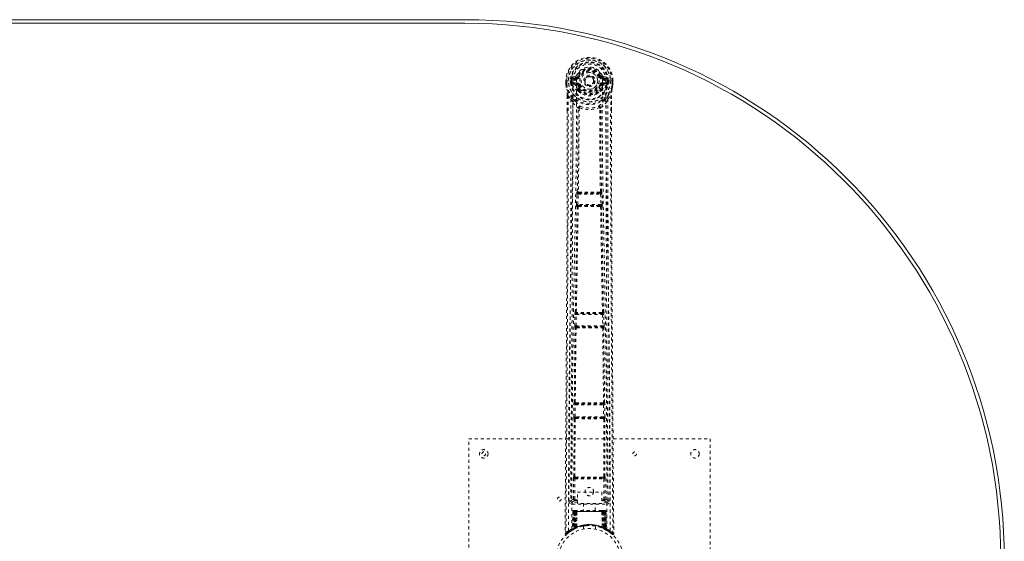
# Model space of a CAD drawing. Header units: inches. Extents: x 4.1 to 63.6, y 10.5 to 46.3.
# Tile 4 of 4: x 31 to 63.6, y 29 to 46.3. Entities that reach past the tile are written whole.
import ezdxf

# ---------------------------------------------------------------- set-up
doc = ezdxf.new("R2010")
doc.units = ezdxf.units.IN
doc.header["$MEASUREMENT"] = 0
doc.linetypes.add('SLD-Dashed', pattern=[0.075, 0.05, -0.025])
doc.linetypes.add('SLD-Solid', pattern=[0])

msp = doc.modelspace()

# ---------------------------------------------------------------- linework, layer by layer
at = {"color": 7, "linetype": 'SLD-Solid', "lineweight": 15}
for p, q in [((21.97, 46.291), (45.72, 46.291)), ((21.97, 46.173), (45.72, 46.173)), ((45.72, 46.173), (21.97, 46.173))]:
    msp.add_line(p, q, dxfattribs=at)
at = {"color": 7, "linetype": 'SLD-Dashed', "lineweight": 0}
for p, q in [((49.388, 44.416), (49.269, 44.392)), ((49.3, 44.356), (49.416, 44.377)), ((49.416, 44.377), (49.416, 44.356)), ((49.476, 44.42), (49.421, 44.443)), ((49.476, 44.42), (49.498, 44.411)), ((50.192, 44.411), (50.214, 44.42)), ((50.274, 44.377), (50.39, 44.356)), ((50.274, 44.377), (50.274, 44.356)), ((50.42, 44.392), (50.302, 44.416)), ((49.065, 44.271), (49.066, 44.153)), ((49.065, 44.27), (49.066, 44.153)), ((49.069, 44.27), (49.065, 44.27)), ((49.066, 44.153), (49.066, 44.149)), ((49.122, 44.27), (49.069, 44.27)), ((49.095, 44.27), (49.096, 44.154)), ((49.145, 44.27), (49.122, 44.27)), ((49.148, 44.27), (49.145, 44.27)), ((49.296, 44.27), (49.148, 44.27)), ((49.217, 44.198), (49.216, 44.27)), ((49.246, 44.199), (49.217, 44.197)), ((49.217, 44.197), (49.217, 44.198)), ((49.252, 44.27), (49.246, 44.27)), ((49.246, 44.27), (49.246, 44.199)), ((49.247, 44.198), (49.252, 44.179)), ((49.252, 44.193), (49.252, 44.27)), ((49.252, 44.179), (49.252, 44.193)), ((49.258, 44.156), (49.261, 44.152)), ((49.271, 44.141), (49.261, 44.152)), ((49.271, 44.141), (49.387, 44.12)), ((49.287, 44.204), (49.287, 44.174)), ((49.287, 44.204), (49.416, 44.204)), ((49.416, 44.15), (49.287, 44.174)), ((49.287, 44.174), (49.416, 44.174)), ((49.3, 44.356), (49.3, 44.326)), ((49.416, 44.356), (49.3, 44.356)), ((49.416, 44.326), (49.3, 44.326)), ((49.416, 44.326), (49.416, 44.356)), ((49.416, 44.204), (49.416, 44.174)), ((49.416, 44.15), (49.416, 44.174)), ((49.498, 44.12), (49.471, 44.108)), ((50.001, 44.274), (50.001, 44.265)), ((50.001, 44.265), (50.001, 44.25)), ((50.219, 44.108), (50.192, 44.12)), ((50.39, 44.356), (50.274, 44.356)), ((50.274, 44.326), (50.274, 44.356)), ((50.39, 44.326), (50.274, 44.326)), ((50.274, 44.204), (50.274, 44.174)), ((50.274, 44.204), (50.403, 44.204)), ((50.403, 44.174), (50.274, 44.15)), ((50.274, 44.15), (50.274, 44.174)), ((50.274, 44.174), (50.403, 44.174)), ((50.303, 44.12), (50.419, 44.141)), ((50.39, 44.326), (50.39, 44.356)), ((50.541, 44.27), (50.393, 44.27)), ((50.403, 44.174), (50.403, 44.204)), ((50.429, 44.152), (50.419, 44.141)), ((50.419, 44.141), (50.419, 44.141)), ((50.419, 44.141), (50.419, 44.141)), ((50.429, 44.152), (50.432, 44.156)), ((50.443, 44.198), (50.437, 44.179)), ((50.437, 44.179), (50.438, 44.193)), ((50.438, 44.27), (50.444, 44.27)), ((50.438, 44.193), (50.438, 44.27)), ((50.443, 44.198), (50.44, 44.173)), ((50.443, 44.199), (50.444, 44.27)), ((50.473, 44.197), (50.443, 44.199)), ((50.473, 44.27), (50.473, 44.198)), ((50.473, 44.198), (50.473, 44.197)), ((50.544, 44.27), (50.541, 44.27)), ((50.567, 44.27), (50.544, 44.27)), ((50.621, 44.27), (50.567, 44.27)), ((50.594, 44.154), (50.595, 44.27)), ((50.625, 44.27), (50.621, 44.27)), ((50.624, 44.153), (50.625, 44.271)), ((50.625, 44.27), (50.624, 44.153)), ((50.624, 44.149), (50.624, 44.153)), ((49.109, 43.772), (49.109, 43.281)), ((49.138, 43.771), (49.235, 43.656)), ((49.467, 43.962), (49.467, 43.992)), ((49.485, 43.918), (49.473, 43.936)), ((49.49, 43.996), (49.49, 43.967)), ((50.199, 43.967), (50.2, 43.996)), ((50.217, 43.936), (50.205, 43.918)), ((50.223, 43.962), (50.223, 43.992)), ((50.455, 43.656), (50.552, 43.771)), ((50.581, 43.772), (50.581, 43.306)), ((49.235, 43.656), (49.294, 43.544)), ((50.396, 43.544), (50.455, 43.656)), ((49.466, 43.368), (49.466, 43.368)), ((49.504, 43.365), (49.504, 43.365)), ((50.186, 43.365), (50.186, 43.365)), ((50.224, 43.368), (50.224, 43.368)), ((49.417, 40.174), (49.428, 40.516)), ((49.428, 40.516), (49.43, 40.544)), ((49.445, 40.592), (49.441, 40.591)), ((49.462, 40.172), (49.473, 40.514)), ((49.473, 40.514), (50.217, 40.514)), ((49.486, 40.544), (49.49, 40.546)), ((50.204, 40.544), (49.486, 40.544)), ((50.2, 40.546), (50.204, 40.544)), ((50.217, 40.514), (50.228, 40.172)), ((50.248, 40.591), (50.245, 40.592)), ((50.262, 40.516), (50.26, 40.544)), ((50.272, 40.174), (50.262, 40.516)), ((50.228, 40.172), (49.462, 40.172)), ((49.482, 40.138), (49.47, 40.142)), ((49.47, 40.142), (50.22, 40.142)), ((50.22, 40.142), (50.208, 40.138)), ((49.437, 40.095), (49.425, 40.099)), ((50.252, 40.095), (50.264, 40.099)), ((49.366, 36.535), (49.367, 36.563)), ((49.378, 36.611), (49.376, 36.61)), ((49.421, 36.564), (49.423, 36.565)), ((50.269, 36.564), (49.421, 36.564)), ((50.267, 36.565), (50.269, 36.564)), ((50.314, 36.61), (50.311, 36.611)), ((50.324, 36.535), (50.322, 36.563)), ((49.358, 36.154), (49.366, 36.535)), ((49.403, 36.153), (49.411, 36.534)), ((49.411, 36.534), (50.279, 36.534)), ((50.279, 36.534), (50.287, 36.153)), ((50.332, 36.154), (50.324, 36.535)), ((49.364, 36.079), (49.371, 36.076)), ((50.287, 36.153), (49.403, 36.153)), ((49.415, 36.12), (49.409, 36.123)), ((49.409, 36.123), (50.281, 36.123)), ((49.421, 36.091), (49.421, 36.091)), ((50.269, 36.091), (50.269, 36.091)), ((50.281, 36.123), (50.274, 36.12)), ((50.319, 36.076), (50.326, 36.079)), ((49.343, 33.619), (49.341, 33.618)), ((50.349, 33.618), (50.347, 33.619)), ((49.328, 33.144), (49.332, 33.543)), ((49.332, 33.543), (49.333, 33.571)), ((49.372, 33.144), (49.377, 33.543)), ((49.377, 33.543), (50.313, 33.543)), ((49.386, 33.573), (49.388, 33.574)), ((50.304, 33.573), (49.386, 33.573)), ((50.302, 33.574), (50.304, 33.573)), ((50.313, 33.543), (50.317, 33.144)), ((50.357, 33.543), (50.356, 33.571)), ((50.362, 33.144), (50.357, 33.543)), ((49.331, 31.162), (49.339, 33.067)), ((49.334, 33.07), (49.339, 33.067)), ((49.363, 31.163), (49.372, 33.069)), ((50.317, 33.144), (49.372, 33.144)), ((49.384, 33.112), (49.379, 33.114)), ((49.379, 33.114), (50.311, 33.114)), ((49.389, 33.082), (49.389, 33.082)), ((50.301, 33.082), (50.301, 33.082)), ((50.311, 33.114), (50.306, 33.112)), ((50.318, 33.069), (50.326, 31.163)), ((50.351, 33.067), (50.355, 33.07)), ((50.359, 31.162), (50.351, 33.067)), ((45.845, 24.416), (45.845, 32.416)), ((45.845, 32.416), (53.845, 32.416)), ((53.845, 32.416), (53.845, 24.416)), ((49.318, 30.413), (49.321, 31.087)), ((49.331, 31.162), (49.329, 31.162)), ((49.363, 30.413), (49.366, 31.087)), ((49.366, 31.087), (50.324, 31.087)), ((49.374, 31.117), (49.375, 31.117)), ((49.374, 31.117), (50.316, 31.117)), ((50.315, 31.117), (50.316, 31.117)), ((50.324, 31.087), (50.327, 30.413)), ((50.36, 31.162), (50.359, 31.162)), ((50.372, 30.413), (50.369, 31.087)), ((49.226, 30.36), (49.226, 30.358)), ((49.226, 30.358), (49.226, 30.348)), ((49.378, 30.398), (49.378, 30.368)), ((49.378, 30.398), (49.448, 30.398)), ((49.378, 30.368), (49.448, 30.368)), ((49.448, 30.274), (49.448, 30.646)), ((49.448, 30.646), (50.26, 30.646)), ((50.26, 30.646), (50.26, 30.274)), ((50.26, 30.398), (50.312, 30.398)), ((50.26, 30.368), (50.312, 30.368)), ((50.312, 30.398), (50.312, 30.368)), ((50.372, 30.413), (50.327, 30.413)), ((50.464, 30.358), (50.464, 30.36)), ((50.464, 30.348), (50.464, 30.358)), ((49.271, 30.311), (49.271, 30.25)), ((49.448, 30.311), (49.271, 30.311)), ((49.271, 30.25), (50.419, 30.25)), ((49.351, 30.041), (49.342, 30.041)), ((49.351, 30.04), (49.351, 30.012)), ((49.414, 30.041), (49.36, 30.041)), ((49.435, 30.041), (49.428, 30.041)), ((50.254, 30.041), (49.436, 30.041)), ((50.26, 30.274), (49.448, 30.274)), ((49.65, 30.274), (49.65, 30.041)), ((50.04, 30.041), (50.04, 30.274)), ((50.262, 30.041), (50.255, 30.041)), ((50.419, 30.311), (50.26, 30.311)), ((50.33, 30.041), (50.276, 30.041)), ((50.348, 30.041), (50.339, 30.041)), ((50.36, 30.041), (50.36, 30.041)), ((50.365, 30.041), (50.361, 30.041)), ((50.419, 30.25), (50.419, 30.311)), ((49.298, 30.012), (49.277, 29.406)), ((49.312, 30.012), (49.291, 29.415)), ((49.312, 30.012), (49.298, 30.012)), ((49.332, 30.016), (49.31, 29.422)), ((49.33, 30.012), (49.31, 29.425)), ((49.397, 30.012), (49.33, 30.012)), ((49.337, 30.012), (49.337, 29.455)), ((49.338, 30.012), (50.352, 30.012)), ((49.339, 29.456), (49.338, 30.012)), ((49.351, 30.012), (49.35, 29.462)), ((50.339, 30.012), (49.351, 30.012)), ((49.369, 29.47), (49.369, 30.012)), ((49.369, 30.012), (50.32, 30.012)), ((49.378, 29.461), (49.397, 30.012)), ((49.398, 30.012), (49.379, 29.461)), ((49.397, 30.012), (49.398, 30.012)), ((49.421, 29.489), (49.426, 30.012)), ((49.428, 30.012), (49.424, 29.491)), ((49.428, 30.012), (49.426, 30.012)), ((50.261, 30.012), (49.428, 30.012)), ((50.266, 29.491), (50.261, 30.012)), ((50.264, 30.012), (50.261, 30.012)), ((50.264, 30.012), (50.269, 29.489)), ((50.311, 29.461), (50.292, 30.012)), ((50.292, 30.012), (50.293, 30.012)), ((50.293, 30.012), (50.312, 29.461)), ((50.36, 30.012), (50.293, 30.012)), ((50.32, 30.012), (50.321, 29.47)), ((50.32, 30.012), (50.32, 30.012)), ((50.339, 30.012), (50.34, 29.462)), ((50.352, 30.012), (50.351, 29.456)), ((50.353, 29.455), (50.353, 30.012)), ((50.38, 29.422), (50.359, 30.016)), ((50.36, 30.012), (50.38, 29.425)), ((50.378, 30.012), (50.399, 29.415)), ((50.392, 30.012), (50.378, 30.012)), ((50.392, 30.012), (50.413, 29.406)), ((49.199, 29.34), (49.301, 29.403)), ((49.263, 29.382), (49.276, 29.39)), ((49.277, 29.406), (49.291, 29.415)), ((49.294, 29.4), (49.361, 29.435)), ((49.31, 29.425), (49.378, 29.461)), ((49.349, 29.429), (49.337, 29.455)), ((49.351, 29.43), (49.339, 29.456)), ((49.361, 29.435), (49.362, 29.435)), ((49.365, 29.437), (49.363, 29.436)), ((49.379, 29.461), (49.378, 29.461)), ((49.381, 29.444), (49.382, 29.445)), ((49.421, 29.489), (49.424, 29.491)), ((49.423, 29.462), (49.428, 29.464)), ((49.645, 29.524), (49.645, 29.427)), ((50.045, 29.427), (50.045, 29.524)), ((50.262, 29.464), (50.267, 29.462)), ((50.266, 29.491), (50.269, 29.489)), ((50.308, 29.445), (50.309, 29.444)), ((50.312, 29.461), (50.311, 29.461)), ((50.312, 29.461), (50.38, 29.425)), ((50.34, 29.462), (50.327, 29.436)), ((50.328, 29.435), (50.329, 29.435)), ((50.329, 29.435), (50.396, 29.4)), ((50.351, 29.456), (50.339, 29.43)), ((50.353, 29.455), (50.34, 29.429)), ((50.399, 29.415), (50.413, 29.406)), ((50.408, 29.394), (50.421, 29.386)), ((50.414, 29.39), (50.427, 29.382)), ((49.038, 29.275), (49.068, 29.274)), ((49.088, 29.252), (49.189, 29.333))]:
    msp.add_line(p, q, dxfattribs=at)
at = {"color": 7, "linetype": 'SLD-Dashed', "lineweight": 0, "flags": 128}
for points in [[(49.414, 44.295), (49.42, 44.373), (49.444, 44.45), (49.483, 44.52), (49.538, 44.581), (49.604, 44.631), (49.68, 44.668), (49.761, 44.69), (49.845, 44.697), (49.929, 44.69), (50.01, 44.668), (50.086, 44.631), (50.152, 44.581), (50.206, 44.52), (50.246, 44.45), (50.27, 44.373), (50.276, 44.295)], [(49.526, 44.399), (49.521, 44.402), (49.515, 44.404), (49.511, 44.406), (49.507, 44.407), (49.503, 44.409), (49.501, 44.41), (49.499, 44.411), (49.498, 44.411)], [(50.164, 44.399), (50.169, 44.402), (50.174, 44.404), (50.179, 44.406), (50.183, 44.407), (50.187, 44.409), (50.189, 44.41), (50.191, 44.411), (50.192, 44.411)], [(49.065, 44.27), (49.065, 44.27), (49.066, 44.27), (49.068, 44.27), (49.072, 44.27), (49.077, 44.27), (49.082, 44.27), (49.089, 44.27), (49.095, 44.27)], [(49.066, 44.149), (49.067, 44.149), (49.069, 44.15), (49.072, 44.15), (49.076, 44.151), (49.08, 44.151), (49.085, 44.152), (49.09, 44.153), (49.096, 44.154)], [(49.096, 44.154), (49.089, 44.154), (49.083, 44.154), (49.078, 44.154), (49.073, 44.153), (49.069, 44.153), (49.067, 44.153), (49.066, 44.153), (49.066, 44.153)], [(49.066, 44.153), (49.079, 44.06), (49.095, 43.986)], [(49.066, 44.149), (49.078, 44.062), (49.096, 43.975)], [(49.157, 29.368), (49.158, 31.464), (49.169, 33.558), (49.192, 35.651), (49.224, 37.741), (49.248, 39.053), (49.271, 40.362), (49.291, 41.669), (49.302, 42.972), (49.297, 44.27)], [(49.247, 44.198), (49.247, 44.199), (49.246, 44.199)], [(49.252, 44.193), (49.269, 44.202), (49.287, 44.204)], [(49.3, 44.326), (49.276, 44.331), (49.257, 44.344)], [(49.266, 29.424), (49.267, 31.29), (49.276, 33.156), (49.295, 35.021), (49.323, 36.884), (49.35, 38.373), (49.379, 39.859), (49.405, 41.342), (49.42, 42.821), (49.414, 44.295)], [(49.414, 44.098), (49.401, 44.115), (49.387, 44.12)], [(49.467, 43.992), (49.439, 44.039), (49.414, 44.098)], [(49.526, 44.131), (49.521, 44.129), (49.515, 44.127), (49.511, 44.125), (49.507, 44.123), (49.503, 44.122), (49.501, 44.121), (49.499, 44.12), (49.498, 44.12)], [(50.164, 44.131), (50.169, 44.129), (50.174, 44.127), (50.179, 44.125), (50.183, 44.123), (50.187, 44.122), (50.189, 44.121), (50.191, 44.12), (50.192, 44.12)], [(50.17, 44.009), (50.195, 44.053), (50.219, 44.108)], [(50.223, 43.992), (50.25, 44.039), (50.276, 44.098)], [(50.276, 44.295), (50.27, 42.821), (50.285, 41.342), (50.31, 39.859), (50.339, 38.373), (50.367, 36.884), (50.395, 35.021), (50.414, 33.156), (50.423, 31.29), (50.424, 29.424)], [(50.276, 44.098), (50.289, 44.115), (50.303, 44.12)], [(50.533, 29.368), (50.532, 31.464), (50.521, 33.558), (50.498, 35.651), (50.466, 37.741), (50.442, 39.053), (50.419, 40.362), (50.399, 41.669), (50.388, 42.972), (50.393, 44.27)], [(50.433, 44.344), (50.413, 44.331), (50.39, 44.326)], [(50.403, 44.204), (50.421, 44.202), (50.438, 44.193)], [(50.443, 44.199), (50.443, 44.198), (50.443, 44.198)], [(50.444, 44.27), (50.447, 44.27), (50.454, 44.27), (50.463, 44.27), (50.473, 44.27)], [(50.593, 43.975), (50.61, 44.052), (50.624, 44.149)], [(50.624, 44.153), (50.624, 44.153), (50.623, 44.153), (50.621, 44.153), (50.617, 44.153), (50.612, 44.154), (50.607, 44.154), (50.601, 44.154), (50.594, 44.154)], [(50.624, 44.149), (50.623, 44.149), (50.621, 44.15), (50.618, 44.15), (50.614, 44.151), (50.61, 44.151), (50.605, 44.152), (50.6, 44.153), (50.594, 44.154)], [(50.595, 44.27), (50.601, 44.27), (50.607, 44.27), (50.613, 44.27), (50.618, 44.27), (50.621, 44.27), (50.624, 44.27), (50.625, 44.27), (50.625, 44.27)], [(50.624, 44.153), (50.611, 44.06), (50.595, 43.986)], [(49.138, 43.771), (49.14, 43.077), (49.141, 42.349), (49.141, 41.588), (49.139, 40.794), (49.137, 40.01), (49.135, 39.34), (49.132, 38.707), (49.128, 38.034), (49.124, 37.32), (49.123, 37.124), (49.122, 36.926), (49.12, 36.725), (49.119, 36.522), (49.118, 36.406), (49.117, 36.161), (49.115, 35.892), (49.112, 35.46), (49.109, 34.979), (49.105, 34.449), (49.101, 33.868), (49.098, 33.478), (49.095, 33.068), (49.092, 32.663), (49.089, 32.281), (49.087, 31.913), (49.082, 31.293), (49.078, 30.719), (49.074, 30.191), (49.071, 29.71), (49.068, 29.274)], [(49.095, 43.986), (49.095, 43.98), (49.096, 43.975)], [(49.277, 43.697), (49.176, 43.82), (49.096, 43.975)], [(49.109, 43.772), (49.108, 43.772), (49.11, 43.772), (49.112, 43.772), (49.115, 43.772), (49.12, 43.772), (49.125, 43.771), (49.131, 43.771), (49.138, 43.771)], [(49.11, 43.772), (49.111, 43.492), (49.112, 43.281)], [(49.485, 43.918), (49.561, 43.856), (49.613, 43.828)], [(50.076, 43.828), (50.129, 43.856), (50.205, 43.918)], [(50.413, 43.697), (50.514, 43.82), (50.593, 43.975)], [(50.552, 43.771), (50.549, 42.922), (50.549, 42.032), (50.55, 41.103), (50.552, 40.137), (50.555, 39.347), (50.558, 38.716), (50.562, 38.042), (50.566, 37.325), (50.567, 37.129), (50.568, 36.929), (50.569, 36.727), (50.571, 36.522), (50.571, 36.404), (50.573, 36.155), (50.575, 35.883), (50.578, 35.449), (50.581, 34.967), (50.585, 34.438), (50.589, 33.86), (50.592, 33.473), (50.595, 33.066), (50.598, 32.619), (50.601, 32.176), (50.604, 31.76), (50.608, 31.27), (50.611, 30.825), (50.614, 30.425), (50.616, 30.07), (50.618, 29.76), (50.62, 29.494), (50.622, 29.274)], [(50.552, 43.771), (50.558, 43.771), (50.565, 43.771), (50.57, 43.772), (50.574, 43.772), (50.578, 43.772), (50.58, 43.772), (50.581, 43.772), (50.581, 43.772)], [(50.578, 43.306), (50.579, 43.49), (50.58, 43.772)], [(50.593, 43.975), (50.595, 43.98), (50.595, 43.986)], [(49.235, 43.656), (49.236, 42.428), (49.234, 41.198), (49.23, 39.954), (49.223, 38.693), (49.216, 37.479), (49.208, 36.265), (49.207, 36.092), (49.206, 35.915), (49.204, 35.733), (49.203, 35.545), (49.202, 35.354), (49.201, 35.227), (49.199, 35.013), (49.198, 34.77), (49.196, 34.501), (49.193, 34.181), (49.191, 33.83), (49.188, 33.448), (49.185, 33.091), (49.183, 32.772), (49.181, 32.51), (49.179, 32.281), (49.178, 32.086), (49.177, 31.996), (49.176, 31.861), (49.175, 31.728), (49.174, 31.596), (49.173, 31.466), (49.169, 30.898), (49.166, 30.356)], [(49.294, 43.544), (49.29, 40.248), (49.273, 36.951), (49.249, 33.654), (49.226, 30.356)], [(49.294, 43.544), (49.374, 43.451), (49.466, 43.368)], [(49.372, 43.609), (49.381, 43.6), (49.387, 43.594)], [(50.224, 43.368), (50.316, 43.451), (50.396, 43.544)], [(50.303, 43.594), (50.308, 43.6), (50.318, 43.609)], [(50.464, 30.356), (50.44, 33.654), (50.417, 36.951), (50.399, 40.248), (50.396, 43.544)], [(50.524, 30.356), (50.52, 30.984), (50.515, 31.646), (50.513, 31.915), (50.512, 32.122), (50.51, 32.314), (50.509, 32.537), (50.507, 32.796), (50.505, 33.087), (50.502, 33.41), (50.5, 33.759), (50.497, 34.085), (50.495, 34.385), (50.493, 34.658), (50.489, 35.229), (50.484, 35.886), (50.48, 36.542), (50.476, 37.161), (50.471, 37.842), (50.465, 38.992), (50.459, 40.157), (50.456, 41.339), (50.454, 42.501), (50.455, 43.656)], [(49.109, 43.281), (49.108, 40.149), (49.089, 36.524), (49.064, 32.9), (49.038, 29.275)], [(49.445, 40.592), (49.463, 41.978), (49.468, 43.359)], [(49.514, 43.375), (49.509, 43.385), (49.502, 43.392), (49.495, 43.396), (49.486, 43.396), (49.479, 43.393), (49.472, 43.387), (49.468, 43.378), (49.466, 43.368)], [(49.504, 43.365), (49.498, 41.982), (49.481, 40.596)], [(49.514, 43.375), (49.507, 43.371), (49.505, 43.368), (49.504, 43.367), (49.504, 43.365)], [(50.224, 43.368), (50.222, 43.378), (50.217, 43.387), (50.211, 43.393), (50.203, 43.396), (50.195, 43.396), (50.187, 43.392), (50.181, 43.385), (50.176, 43.375)], [(50.186, 43.365), (50.186, 43.367), (50.185, 43.368), (50.183, 43.371), (50.176, 43.375)], [(50.209, 40.596), (50.191, 41.982), (50.186, 43.365)], [(50.245, 40.592), (50.227, 41.978), (50.222, 43.359)], [(50.581, 43.306), (50.582, 40.149), (50.601, 36.524), (50.626, 32.9), (50.652, 29.275)], [(49.428, 40.516), (49.43, 40.516), (49.433, 40.516), (49.438, 40.515), (49.443, 40.515), (49.45, 40.515), (49.457, 40.515), (49.465, 40.515), (49.473, 40.514)], [(49.481, 40.596), (49.471, 40.59), (49.464, 40.583), (49.461, 40.575), (49.46, 40.566), (49.464, 40.558), (49.47, 40.551), (49.479, 40.547), (49.49, 40.546)], [(49.486, 40.544), (49.486, 40.544), (49.486, 40.544), (49.485, 40.544), (49.484, 40.544), (49.481, 40.542), (49.477, 40.535), (49.474, 40.526), (49.473, 40.52), (49.473, 40.514)], [(50.2, 40.546), (50.211, 40.547), (50.22, 40.551), (50.226, 40.558), (50.23, 40.566), (50.229, 40.575), (50.225, 40.583), (50.218, 40.59), (50.209, 40.596)], [(50.217, 40.514), (50.217, 40.52), (50.216, 40.526), (50.212, 40.535), (50.208, 40.542), (50.205, 40.544), (50.204, 40.544), (50.204, 40.544)], [(50.217, 40.514), (50.225, 40.515), (50.233, 40.515), (50.24, 40.515), (50.247, 40.515), (50.252, 40.515), (50.257, 40.516), (50.26, 40.516), (50.262, 40.516)], [(49.417, 40.174), (49.419, 40.174), (49.423, 40.174), (49.427, 40.173), (49.433, 40.173), (49.439, 40.173), (49.446, 40.173), (49.454, 40.173), (49.462, 40.172)], [(49.482, 40.138), (49.473, 40.137), (49.465, 40.134), (49.459, 40.129), (49.456, 40.122), (49.456, 40.115), (49.459, 40.109), (49.465, 40.103), (49.473, 40.098)], [(49.462, 40.172), (49.462, 40.167), (49.462, 40.161), (49.463, 40.156), (49.463, 40.151), (49.466, 40.145), (49.47, 40.142)], [(50.217, 40.098), (50.225, 40.103), (50.231, 40.109), (50.234, 40.115), (50.234, 40.122), (50.231, 40.129), (50.225, 40.134), (50.217, 40.137), (50.208, 40.138)], [(50.22, 40.142), (50.224, 40.145), (50.226, 40.151), (50.227, 40.156), (50.228, 40.161), (50.228, 40.167), (50.228, 40.172)], [(50.228, 40.172), (50.236, 40.173), (50.244, 40.173), (50.251, 40.173), (50.257, 40.173), (50.263, 40.173), (50.267, 40.174), (50.27, 40.174), (50.272, 40.174)], [(49.378, 36.611), (49.407, 38.354), (49.437, 40.095)], [(49.412, 36.613), (49.442, 38.357), (49.473, 40.098)], [(50.217, 40.098), (50.248, 38.357), (50.277, 36.613)], [(50.311, 36.611), (50.283, 38.354), (50.252, 40.095)], [(49.412, 36.613), (49.403, 36.608), (49.397, 36.601), (49.393, 36.593), (49.393, 36.584), (49.397, 36.577), (49.404, 36.57), (49.413, 36.566), (49.423, 36.565)], [(50.267, 36.565), (50.277, 36.566), (50.286, 36.57), (50.293, 36.577), (50.296, 36.584), (50.296, 36.593), (50.293, 36.601), (50.286, 36.608), (50.277, 36.613)], [(50.279, 36.534), (50.278, 36.545), (50.275, 36.555), (50.272, 36.561), (50.269, 36.564), (50.269, 36.564)], [(49.366, 36.535), (49.368, 36.535), (49.371, 36.535), (49.375, 36.535), (49.381, 36.535), (49.388, 36.534), (49.395, 36.534), (49.403, 36.534), (49.411, 36.534)], [(50.279, 36.534), (50.294, 36.534), (50.309, 36.535), (50.319, 36.535), (50.324, 36.535)], [(49.343, 33.619), (49.355, 34.848), (49.371, 36.076)], [(49.358, 36.154), (49.36, 36.154), (49.363, 36.154), (49.367, 36.154), (49.373, 36.153), (49.379, 36.153), (49.387, 36.153), (49.395, 36.153), (49.403, 36.153)], [(49.376, 33.621), (49.389, 34.85), (49.404, 36.078)], [(49.415, 36.12), (49.406, 36.119), (49.397, 36.115), (49.391, 36.11), (49.388, 36.103), (49.388, 36.096), (49.391, 36.089), (49.396, 36.083), (49.404, 36.078)], [(50.285, 36.078), (50.293, 36.083), (50.299, 36.089), (50.302, 36.096), (50.302, 36.103), (50.299, 36.11), (50.292, 36.115), (50.284, 36.119), (50.274, 36.12)], [(50.285, 36.078), (50.301, 34.85), (50.313, 33.621)], [(50.287, 36.153), (50.295, 36.153), (50.303, 36.153), (50.31, 36.153), (50.317, 36.153), (50.323, 36.154), (50.327, 36.154), (50.33, 36.154), (50.332, 36.154)], [(50.347, 33.619), (50.335, 34.848), (50.319, 36.076)], [(49.376, 33.621), (49.368, 33.615), (49.362, 33.608), (49.358, 33.601), (49.359, 33.592), (49.362, 33.585), (49.369, 33.579), (49.378, 33.575), (49.388, 33.574)], [(50.302, 33.574), (50.312, 33.575), (50.321, 33.579), (50.328, 33.585), (50.331, 33.592), (50.331, 33.601), (50.328, 33.608), (50.322, 33.615), (50.313, 33.621)], [(49.332, 33.543), (49.334, 33.543), (49.337, 33.543), (49.341, 33.543), (49.347, 33.543), (49.354, 33.543), (49.361, 33.543), (49.369, 33.543), (49.377, 33.543)], [(50.313, 33.543), (50.328, 33.543), (50.343, 33.543), (50.353, 33.543), (50.357, 33.543)], [(49.328, 33.144), (49.329, 33.144), (49.332, 33.144), (49.337, 33.144), (49.342, 33.144), (49.349, 33.144), (49.356, 33.144), (49.364, 33.144), (49.372, 33.144)], [(49.384, 33.112), (49.374, 33.111), (49.366, 33.107), (49.359, 33.102), (49.356, 33.095), (49.356, 33.087), (49.358, 33.08), (49.364, 33.074), (49.372, 33.069)], [(50.318, 33.069), (50.326, 33.074), (50.331, 33.08), (50.334, 33.087), (50.334, 33.095), (50.33, 33.102), (50.324, 33.107), (50.316, 33.111), (50.306, 33.112)], [(50.317, 33.144), (50.326, 33.144), (50.334, 33.144), (50.341, 33.144), (50.348, 33.144), (50.353, 33.144), (50.357, 33.144), (50.361, 33.144), (50.362, 33.144)], [(49.321, 31.087), (49.323, 31.087), (49.326, 31.087), (49.33, 31.087), (49.336, 31.087), (49.342, 31.087), (49.35, 31.087), (49.358, 31.087), (49.366, 31.087)], [(49.363, 31.163), (49.355, 31.158), (49.349, 31.151), (49.346, 31.143), (49.346, 31.136), (49.349, 31.128), (49.356, 31.122), (49.365, 31.118), (49.375, 31.117)], [(49.381, 31.149), (49.611, 31.149), (49.845, 31.149), (50.079, 31.149), (50.309, 31.149)], [(49.388, 31.118), (49.5, 31.118), (49.612, 31.118), (49.725, 31.118), (49.839, 31.118), (49.966, 31.118), (50.093, 31.118), (50.201, 31.118), (50.302, 31.118)], [(50.315, 31.117), (50.325, 31.118), (50.334, 31.122), (50.34, 31.128), (50.344, 31.136), (50.344, 31.143), (50.341, 31.151), (50.335, 31.158), (50.326, 31.163)], [(50.324, 31.087), (50.332, 31.087), (50.34, 31.087), (50.348, 31.087), (50.354, 31.087), (50.36, 31.087), (50.364, 31.087), (50.367, 31.087), (50.369, 31.087)], [(49.318, 30.413), (49.249, 30.385), (49.228, 30.359)], [(49.271, 30.311), (49.294, 30.339), (49.363, 30.368)], [(49.318, 30.413), (49.32, 30.413), (49.323, 30.413), (49.327, 30.413), (49.333, 30.413), (49.339, 30.413), (49.347, 30.413), (49.355, 30.413), (49.363, 30.413)], [(49.363, 30.413), (49.352, 30.41), (49.342, 30.404), (49.336, 30.397), (49.334, 30.389), (49.336, 30.381), (49.342, 30.374), (49.352, 30.369), (49.363, 30.368)], [(50.327, 30.368), (50.338, 30.369), (50.347, 30.374), (50.353, 30.381), (50.356, 30.389), (50.353, 30.397), (50.347, 30.404), (50.338, 30.41), (50.327, 30.413)], [(50.327, 30.368), (50.396, 30.339), (50.419, 30.311)], [(50.464, 30.356), (50.441, 30.385), (50.372, 30.413)], [(49.332, 30.02), (49.331, 30.018), (49.33, 30.012)], [(49.426, 30.012), (49.426, 30.018), (49.427, 30.024), (49.428, 30.029), (49.429, 30.033), (49.43, 30.037), (49.432, 30.039), (49.433, 30.041), (49.435, 30.041)], [(50.255, 30.041), (50.256, 30.041), (50.258, 30.039), (50.26, 30.037), (50.261, 30.033), (50.262, 30.029), (50.263, 30.024), (50.264, 30.018), (50.264, 30.012)], [(49.298, 30.012), (49.301, 30.012), (49.309, 30.012), (49.322, 30.012), (49.337, 30.012)], [(49.351, 30.012), (49.336, 30.012), (49.324, 30.012), (49.315, 30.012), (49.312, 30.012)], [(49.33, 30.012), (49.33, 30.012), (49.332, 30.012), (49.336, 30.012), (49.34, 30.012), (49.347, 30.012), (49.354, 30.012), (49.361, 30.012), (49.369, 30.012)], [(49.426, 30.012), (49.416, 30.012), (49.407, 30.012), (49.401, 30.012), (49.398, 30.012)], [(50.292, 30.012), (50.289, 30.012), (50.283, 30.012), (50.274, 30.012), (50.264, 30.012)], [(50.32, 30.012), (50.328, 30.012), (50.336, 30.012), (50.343, 30.012), (50.349, 30.012), (50.354, 30.012), (50.358, 30.012), (50.36, 30.012), (50.36, 30.012)], [(50.378, 30.012), (50.375, 30.012), (50.366, 30.012), (50.354, 30.012), (50.339, 30.012)], [(50.352, 30.012), (50.368, 30.012), (50.38, 30.012), (50.389, 30.012), (50.392, 30.012)], [(49.333, 29.421), (49.341, 29.426), (49.348, 29.431)], [(49.423, 29.462), (49.424, 29.463), (49.425, 29.465), (49.425, 29.467), (49.425, 29.471), (49.424, 29.475), (49.424, 29.479), (49.422, 29.484), (49.421, 29.489)], [(49.607, 29.518), (49.629, 29.523), (49.631, 29.523)], [(49.647, 29.524), (49.646, 29.524), (49.664, 29.527), (49.702, 29.532), (49.756, 29.538), (49.821, 29.541), (49.845, 29.541)], [(50.267, 29.462), (50.266, 29.463), (50.265, 29.465), (50.265, 29.467), (50.265, 29.471), (50.265, 29.475), (50.266, 29.479), (50.267, 29.484), (50.269, 29.489)], [(50.342, 29.431), (50.348, 29.426), (50.357, 29.421)], [(50.391, 29.403), (50.397, 29.402), (50.403, 29.406), (50.407, 29.412)], [(50.603, 29.255), (50.611, 29.251), (50.619, 29.248), (50.627, 29.248), (50.635, 29.249), (50.642, 29.253), (50.647, 29.258), (50.65, 29.265), (50.652, 29.272)], [(50.652, 29.275), (50.651, 29.275), (50.65, 29.275), (50.643, 29.274), (50.633, 29.274), (50.628, 29.275), (50.622, 29.274)]]:
    msp.add_lwpolyline(points, dxfattribs=at)
at = {"color": 7, "linetype": 'SLD-Dashed', "lineweight": 0}
for centre, radius in [((49.845, 44.265), 0.7), ((49.845, 44.265), 0.69), ((49.845, 44.265), 0.623), ((49.845, 44.265), 0.32), ((49.845, 44.265), 0.275), ((49.845, 44.265), 0.188), ((49.845, 44.265), 0.157), ((49.845, 44.265), 0.142), ((49.845, 44.265), 0.139), ((49.845, 44.265), 0.138), ((46.345, 31.916), 0.141), ((46.345, 31.916), 0.0625), ((51.345, 31.916), 0.0625), ((53.345, 31.916), 0.14), ((49.845, 30.666), 0.141), ((48.845, 30.416), 0.0625), ((49.845, 28.416), 1.125), ((49.845, 28.416), 1.03)]:
    msp.add_circle(centre, radius, dxfattribs=at)
at = {"color": 7, "linetype": 'SLD-Solid', "lineweight": 15}
for radius in [17.875, 17.757, 17.757]:
    msp.add_arc((45.72, 28.416), radius, 270, 90, dxfattribs=at)
at = {"color": 7, "linetype": 'SLD-Dashed', "lineweight": 0}
for centre, radius, start, end in [((49.845, 44.265), 0.78, 0.3688, 179.6312), ((49.845, 44.265), 0.78, 0, 179.6393), ((49.845, 44.265), 0.75, 0.365, 179.635), ((49.845, 44.265), 0.629, 0.4518, 179.5482), ((49.845, 44.265), 0.599, 0.4517, 179.5483), ((49.845, 44.274), 0.548, 359.5913, 180.4087), ((49.845, 44.265), 0.459, 22.774, 157.226), ((49.461, 44.316), 0.206, 158.3462, 172.3348), ((49.299, 44.386), 0.0299, 167.8912, 271.9529), ((49.417, 44.407), 0.0301, 162.3444, 268.5796), ((49.379, 44.461), 0.0455, 281.375, 337.4512), ((49.41, 44.448), 0.0714, 274.7451, 337.1382), ((49.416, 44.445), 0.089, 270, 337.226), ((49.416, 44.445), 0.119, 269.9995, 337.2265), ((49.845, 44.265), 0.4, 22.774, 157.226), ((49.845, 44.265), 0.376, 22.774, 157.226), ((49.845, 44.265), 0.346, 22.7741, 157.2259), ((49.845, 44.265), 0.275, 90, 270), ((49.845, 44.265), 0.275, 270, 90), ((50.274, 44.445), 0.119, 202.7735, 270.0005), ((50.274, 44.445), 0.089, 202.774, 270), ((50.678, 43.391), 1.129, 111.2688, 114.2797), ((50.28, 44.448), 0.0714, 202.8779, 265.2381), ((50.31, 44.461), 0.0454, 202.4544, 258.7214), ((50.273, 44.407), 0.0301, 271.4547, 17.619), ((50.391, 44.386), 0.0299, 268.0463, 12.1097), ((50.229, 44.316), 0.206, 7.6626, 21.6564), ((49.096, 44.154), 0.03, 180.3597, 185.4274), ((49.845, 44.265), 0.787, 188.4818, 351.5182), ((49.845, 44.265), 0.758, 188.4817, 351.5183), ((49.238, 45.084), 0.814, 268.5054, 270.5918), ((49.845, 44.265), 0.632, 186.2254, 353.7746), ((49.845, 44.265), 0.602, 186.4272, 349.3929), ((49.845, 44.265), 0.593, 172.3909, 179.5504), ((49.329, 44.186), 0.0768, 185.3317, 203.2323), ((49.286, 44.144), 0.0305, 89.017, 157.288), ((49.708, 44.355), 0.491, 204.463, 242.9723), ((49.649, 44.359), 0.436, 209.9201, 245.3116), ((49.411, 44.014), 0.281, 89.3581, 113.9464), ((49.417, 44.12), 0.0299, 91.0377, 179.1291), ((49.445, 44.092), 0.031, 31.8115, 169.9493), ((49.416, 44.085), 0.119, 22.7735, 90.0005), ((49.416, 44.085), 0.089, 22.774, 90), ((49.411, 44.085), 0.0651, 21.3248, 85.0712), ((49.911, 44.262), 0.466, 199.2244, 212.8227), ((49.845, 44.265), 0.376, 202.774, 337.226), ((49.845, 44.265), 0.346, 202.7741, 337.2259), ((49.845, 44.265), 0.157, 245.086, 290.1115), ((50.274, 44.085), 0.119, 89.9995, 157.2265), ((50.274, 44.085), 0.089, 90, 157.226), ((49.984, 44.354), 0.489, 296.9334, 335.6183), ((50.279, 44.085), 0.0651, 94.9289, 158.6751), ((50.245, 44.092), 0.031, 10.0467, 148.1946), ((50.04, 44.36), 0.437, 294.7127, 330.0435), ((50.273, 44.12), 0.0299, 0.9345, 88.8987), ((50.276, 44), 0.295, 66.6389, 90.0566), ((50.403, 44.144), 0.0305, 22.712, 90.983), ((50.331, 44.194), 0.108, 339.3538, 352.0822), ((49.845, 44.265), 0.593, 0.4496, 7.6091), ((47.896, 43.8), 1.212, 358.7186, 8.83), ((45.436, 43.115), 3.76, 10.0613, 13.2273), ((49.497, 43.989), 0.0305, 42.655, 174.2932), ((49.488, 43.938), 0.0583, 88.1967, 111.6929), ((49.489, 43.908), 0.0585, 88.1907, 111.615), ((49.511, 43.959), 0.044, 174.8412, 210.5505), ((49.525, 43.911), 0.0414, 126.9664, 169.7895), ((49.52, 43.969), 0.0406, 91.2115, 138.2185), ((49.845, 44.276), 0.452, 218.313, 321.6874), ((49.523, 43.967), 0.0322, 181.258, 226.7794), ((49.845, 44.3), 0.496, 225.9955, 314.0045), ((49.845, 44.26), 0.41, 217.5694, 322.4306), ((49.845, 44.245), 0.477, 240.9733, 299.0078), ((50.193, 43.989), 0.0305, 5.707, 137.3455), ((50.169, 43.969), 0.0406, 41.7753, 88.7947), ((50.167, 43.967), 0.0322, 313.2158, 358.7469), ((50.164, 43.91), 0.0423, 10.6997, 52.5407), ((50.201, 43.908), 0.0585, 68.3847, 91.8097), ((50.201, 43.938), 0.0583, 68.3157, 91.7957), ((50.179, 43.959), 0.044, 329.5592, 5.1507), ((54.254, 43.114), 3.76, 166.7729, 169.9384), ((51.792, 43.8), 1.211, 171.1641, 181.2847), ((49.834, 43.072), 0.837, 131.7254, 135.7268), ((50.816, 45.27), 2.201, 225.6136, 228.9928), ((49.355, 43.542), 0.0608, 58.0485, 177.7542), ((50.111, 44.101), 0.885, 215.0177, 230.1595), ((49.527, 43.364), 0.0608, 72.7829, 176.555), ((49.594, 43.356), 0.0829, 126.7479, 166.3282), ((49.845, 44.21), 0.843, 249.1445, 290.8602), ((49.578, 44.101), 0.885, 309.8453, 324.9804), ((50.163, 43.364), 0.0608, 3.445, 107.2171), ((50.096, 43.356), 0.0829, 13.6656, 53.2584), ((50.335, 43.542), 0.0608, 2.2677, 121.929), ((48.874, 45.27), 2.201, 311.0072, 314.3864), ((49.855, 43.071), 0.838, 44.2762, 48.2731), ((49.455, 43.36), 0.0129, 353.7455, 34.0632), ((49.5, 43.274), 0.0911, 87.6197, 110.3338), ((49.845, 44.281), 0.965, 249.9314, 290.0881), ((50.19, 43.274), 0.0911, 69.6662, 92.378), ((50.236, 43.36), 0.0139, 147.4332, 184.7581), ((49.514, 40.548), 0.0844, 149.4112, 182.7335), ((49.487, 40.589), 0.0451, 178.3771, 269.1282), ((49.474, 40.491), 0.106, 86.4208, 105.8514), ((49.49, 40.591), 0.0451, 178.3424, 269.1182), ((49.502, 40.602), 0.0218, 195.9634, 264.9585), ((49.504, 40.448), 0.0988, 89.1385, 98.2799), ((49.555, 40.572), 0.0557, 171.8652, 207.4038), ((49.845, 6.942), 33.64, 89.4122, 90.5879), ((49.845, 6.8), 33.748, 89.4237, 90.5763), ((50.135, 40.572), 0.0557, 332.5971, 8.1276), ((50.185, 40.439), 0.108, 82.1023, 90.4821), ((50.188, 40.603), 0.0225, 276.327, 342.8039), ((50.199, 40.591), 0.0451, 270.8821, 1.6573), ((50.203, 40.589), 0.0451, 270.8702, 1.6245), ((50.216, 40.491), 0.106, 74.1507, 93.5757), ((50.176, 40.548), 0.0844, 357.2648, 30.5915), ((49.568, 40.152), 0.152, 171.7447, 200.3916), ((49.471, 40.097), 0.0451, 90.7421, 177.9998), ((49.482, 40.093), 0.0451, 90.7761, 177.9046), ((49.493, 40.207), 0.0694, 261.1439, 271.2294), ((49.529, 40.116), 0.0416, 148.4097, 186.6644), ((49.845, 73.472), 33.337, 269.397, 270.603), ((50.197, 40.207), 0.0693, 268.7651, 278.8652), ((50.16, 40.116), 0.0416, 353.336, 31.5846), ((50.207, 40.093), 0.0451, 2.0954, 89.2239), ((50.219, 40.097), 0.0451, 2.0027, 89.257), ((50.122, 40.152), 0.152, 339.6127, 8.2528), ((49.466, 39.988), 0.111, 86.5292, 104.9369), ((49.49, 40.092), 0.0187, 96.6478, 161.1235), ((49.845, 75.832), 35.723, 269.4278, 270.5722), ((50.2, 40.093), 0.018, 17.5595, 84.6506), ((50.224, 39.988), 0.111, 75.0631, 93.4711), ((49.475, 36.568), 0.108, 156.9396, 182.5565), ((49.421, 36.609), 0.0451, 178.9507, 269.4379), ((49.405, 36.463), 0.15, 87.1274, 100.1711), ((49.424, 36.61), 0.0451, 178.9395, 269.4297), ((49.448, 36.538), 0.0377, 137.3769, 186.7543), ((49.432, 36.619), 0.0208, 195.7256, 264.8206), ((49.436, 36.478), 0.088, 89.368, 98.6798), ((49.476, 36.591), 0.046, 171.1182, 212.9084), ((49.845, 2.588), 34.013, 89.302, 90.698), ((49.845, 2.9), 33.668, 89.3065, 90.6935), ((50.214, 36.591), 0.046, 327.0916, 8.8817), ((50.254, 36.486), 0.0804, 80.8799, 91.0743), ((50.257, 36.619), 0.0215, 276.4378, 343.0019), ((50.266, 36.61), 0.0451, 270.5703, 1.0605), ((50.269, 36.609), 0.0451, 270.5612, 1.0502), ((50.285, 36.463), 0.15, 79.8287, 92.8729), ((50.215, 36.568), 0.108, 357.442, 23.0627), ((49.554, 36.132), 0.197, 173.7241, 195.7361), ((49.409, 36.078), 0.0451, 90.5137, 178.5617), ((49.416, 36.075), 0.0451, 90.5347, 178.5395), ((49.397, 35.915), 0.163, 87.438, 99.36), ((49.438, 36.144), 0.0358, 166.3297, 216.9681), ((49.423, 36.072), 0.0194, 96.5892, 161.472), ((49.426, 36.186), 0.0666, 260.6093, 271.2187), ((49.459, 36.096), 0.0389, 144.2018, 187.7376), ((49.845, 71.362), 35.274, 269.3109, 270.6891), ((49.845, 69.523), 33.406, 269.2843, 270.7157), ((50.264, 36.182), 0.0632, 268.4997, 279.6739), ((50.231, 36.096), 0.0389, 352.2584, 35.8071), ((50.267, 36.072), 0.0188, 17.2639, 84.6602), ((50.274, 36.075), 0.0451, 1.4605, 89.4653), ((50.252, 36.144), 0.0358, 323.0312, 13.6667), ((50.28, 36.078), 0.0451, 1.4368, 89.4878), ((50.293, 35.915), 0.163, 80.64, 92.562), ((50.136, 36.132), 0.197, 344.261, 6.2789), ((49.444, 33.577), 0.111, 158.2659, 183.0404), ((49.386, 33.618), 0.0451, 179.5195, 269.4729), ((49.369, 33.392), 0.229, 88.2472, 96.5699), ((49.388, 33.619), 0.0451, 179.5182, 269.4644), ((49.396, 33.626), 0.0205, 196.4205, 264.6213), ((49.845, -0.606), 34.215, 89.2453, 90.7548), ((50.293, 33.627), 0.0213, 276.6824, 342.2798), ((50.301, 33.619), 0.0451, 270.535, 0.4824), ((50.304, 33.618), 0.0451, 270.5247, 0.4828), ((50.32, 33.392), 0.228, 83.4299, 91.7529), ((50.246, 33.577), 0.111, 356.958, 21.7363), ((49.415, 33.548), 0.0382, 139.8146, 188.0262), ((49.4, 33.506), 0.069, 88.4814, 99.8445), ((49.436, 33.599), 0.0421, 170.8983, 215.8232), ((49.845, 0), 33.577, 89.2436, 90.7564), ((50.254, 33.599), 0.0421, 324.1797, 9.0947), ((50.29, 33.502), 0.0727, 80.444, 91.2301), ((50.275, 33.548), 0.0382, 351.9686, 40.1906), ((49.526, 33.125), 0.199, 174.3253, 196.059), ((49.38, 33.069), 0.0451, 90.5103, 179.1176), ((49.384, 33.067), 0.0451, 90.5282, 179.1168), ((49.366, 32.809), 0.26, 88.5684, 95.8624), ((49.408, 33.136), 0.0366, 167.9624, 217.5563), ((49.391, 33.062), 0.0201, 96.85, 161.2425), ((49.395, 33.177), 0.0659, 260.3626, 271.2284), ((49.427, 33.088), 0.0382, 142.4281, 188.2894), ((49.845, 68.067), 34.988, 269.2532, 270.7468), ((49.845, 66.525), 33.417, 269.2309, 270.7691), ((50.295, 33.173), 0.0625, 268.481, 279.9288), ((50.263, 33.088), 0.0382, 351.7107, 37.5719), ((50.299, 33.063), 0.0194, 17.4381, 84.4654), ((50.306, 33.067), 0.0451, 0.8832, 89.4718), ((50.282, 33.136), 0.0366, 322.4431, 12.0382), ((50.31, 33.069), 0.0451, 0.8808, 89.4912), ((50.324, 32.809), 0.26, 84.1353, 91.432), ((50.164, 33.125), 0.199, 343.9408, 5.6749), ((49.509, 31.103), 0.189, 161.9903, 184.9981), ((49.375, 31.162), 0.0451, 179.9294, 268.6406), ((49.358, 30.785), 0.378, 89.1504, 94.1283), ((49.376, 31.162), 0.0451, 179.9292, 268.6396), ((49.383, 31.169), 0.0202, 195.8479, 264.9911), ((49.402, 31.093), 0.037, 140.5921, 189.8576), ((49.385, 31.052), 0.0658, 87.4857, 99.2689), ((49.421, 31.142), 0.0404, 170.2212, 216.1779), ((50.269, 31.142), 0.0405, 323.84, 9.7684), ((50.304, 31.046), 0.0722, 81.2558, 91.9783), ((50.306, 31.17), 0.0214, 277.2276, 341.9881), ((50.314, 31.162), 0.0451, 271.3625, 0.0672), ((50.315, 31.162), 0.0451, 271.3588, 0.0713), ((50.283, 31.092), 0.0412, 352.7558, 36.7945), ((50.332, 30.795), 0.368, 85.8047, 90.9167), ((50.181, 31.103), 0.189, 355.0038, 18.0096), ((49.215, 35.258), 4.902, 269.4208, 270.1221), ((49.271, 30.355), 0.105, 179.5865, 269.9888), ((49.269, 30.353), 0.0425, 186.0842, 271.7581), ((49.363, 30.413), 0.0451, 179.8924, 269.5753), ((49.379, 30.415), 0.0168, 187.7524, 265.4552), ((49.375, 30.214), 0.154, 89.0429, 94.7383), ((50.311, 30.415), 0.0164, 273.5296, 353.2628), ((50.314, 30.194), 0.174, 85.5889, 90.6299), ((50.327, 30.413), 0.0451, 270.4245, 0.0639), ((50.419, 30.355), 0.105, 270.0112, 0.4134), ((50.421, 30.353), 0.0425, 268.2426, 353.915), ((50.475, 35.256), 4.901, 269.8778, 270.5793), ((49.328, 30.011), 0.03, 90.0056, 178.0034), ((49.38, 29.944), 0.105, 114.008, 139.1326), ((49.342, 30.011), 0.03, 113.889, 178.0184), ((49.342, 30.01), 0.0318, 89.3254, 119.9546), ((49.36, 30.011), 0.03, 90.0604, 178.072), ((49.366, 30.002), 0.0394, 84.2319, 144.8114), ((49.365, 30.122), 0.0838, 255.5049, 260.8931), ((49.846, 30.019), 0.477, 177.3586, 180.8398), ((49.427, 30.011), 0.0299, 90.1877, 178.2036), ((49.428, 30.011), 0.0299, 90.1887, 178.2049), ((49.463, 30.019), 0.0354, 140.7649, 190.7306), ((50.227, 30.019), 0.0354, 349.2694, 39.2351), ((50.262, 30.011), 0.0299, 1.7942, 89.8123), ((50.263, 30.011), 0.0299, 1.7973, 89.8136), ((48.612, 30.016), 1.708, 359.8789, 0.8502), ((50.316, 29.994), 0.0478, 22.9965, 85.2684), ((50.33, 30.011), 0.03, 1.9315, 89.9361), ((50.326, 30.117), 0.078, 279.4659, 285.0318), ((49.739, 30.019), 0.6, 359.377, 1.9632), ((50.348, 30.01), 0.0314, 57.5206, 90.7091), ((50.317, 30.23), 0.193, 280.3767, 282.7093), ((50.348, 30.011), 0.03, 1.9813, 66.4982), ((50.362, 30.011), 0.03, 1.9953, 89.9957), ((50.36, 30.011), 0.0305, 2.3462, 69.5972), ((49.835, 28.388), 1.192, 124.6558, 131.9426), ((49.845, 28.417), 1.157, 47.826, 132.172), ((49.829, 28.185), 1.361, 114.4619, 119.607), ((49.187, 29.369), 0.03, 180.3214, 304.0489), ((49.845, 28.416), 1.128, 119.534, 124.6615), ((49.247, 29.408), 0.03, 301.0998, 358.0142), ((49.845, 28.384), 1.19, 60.8755, 119.1245), ((49.307, 29.437), 0.043, 197.0279, 245.7978), ((49.261, 29.416), 0.0299, 300.3188, 358.0983), ((49.842, 28.422), 1.121, 118.6643, 120.3097), ((49.839, 28.777), 0.844, 126.5323, 131.7566), ((49.263, 29.402), 0.0187, 320.8823, 23.0609), ((49.845, 28.416), 1.128, 60.4664, 119.5336), ((49.818, 28.807), 0.805, 125.5567, 130.9564), ((49.847, 28.412), 1.132, 114.318, 119.2217), ((49.281, 29.425), 0.0278, 298.0285, 1.5777), ((49.28, 29.426), 0.0299, 299.2642, 358.1954), ((49.831, 28.797), 0.817, 124.4236, 129.6448), ((49.845, 28.417), 1.155, 64.0067, 115.9933), ((49.845, 28.418), 1.155, 64.6488, 115.3509), ((49.399, 29.473), 0.0504, 193.5659, 226.9707), ((49.348, 29.461), 0.0297, 295.5272, 358.5303), ((49.349, 29.462), 0.0297, 295.4577, 358.524), ((49.845, 28.417), 1.156, 65.6757, 114.3248), ((49.463, 29.502), 0.0995, 198.8651, 215.5599), ((49.806, 28.857), 0.74, 121.3933, 125.2424), ((49.845, 28.453), 1.12, 67.9154, 112.0846), ((49.394, 29.473), 0.0345, 344.8488, 31.0533), ((50.295, 29.473), 0.0345, 148.9519, 195.141), ((49.884, 28.858), 0.739, 54.7549, 58.6252), ((50.237, 29.497), 0.0881, 323.2145, 342.0807), ((49.842, 28.411), 1.133, 60.7798, 65.6805), ((50.34, 29.462), 0.0297, 181.476, 244.5423), ((50.342, 29.461), 0.0297, 181.4771, 244.469), ((49.864, 28.803), 0.809, 50.33, 55.6034), ((49.869, 28.804), 0.809, 49.0568, 54.4286), ((49.849, 28.774), 0.847, 48.2547, 53.4575), ((49.893, 28.5), 1.031, 59.6515, 62.7009), ((50.404, 29.422), 0.0234, 171.7154, 234.9075), ((50.41, 29.426), 0.0299, 181.8046, 240.7358), ((50.075, 28.816), 0.667, 59.3354, 61.6801), ((50.429, 29.416), 0.0299, 181.9025, 239.6843), ((50.383, 29.437), 0.043, 294.1912, 342.9856), ((49.845, 28.416), 1.127, 55.3382, 60.4664), ((50.443, 29.408), 0.03, 181.9812, 238.9007), ((49.861, 28.186), 1.36, 60.3926, 65.5386), ((50.503, 29.369), 0.03, 235.9248, 359.6919), ((49.856, 28.389), 1.191, 48.0523, 55.3485), ((49.068, 29.274), 0.03, 179.5961, 312.1638), ((49.177, 29.353), 0.135, 215.7953, 228.5916), ((49.835, 28.429), 1.112, 124.6183, 132.0555), ((49.854, 28.428), 1.113, 47.9438, 55.3787), ((50.622, 29.274), 0.03, 227.8365, 0.4026), ((51.773, 28.21), 1.568, 137.2586, 138.3545)]:
    msp.add_arc(centre, radius, start, end, dxfattribs=at)

doc.saveas('drawing.dxf')
